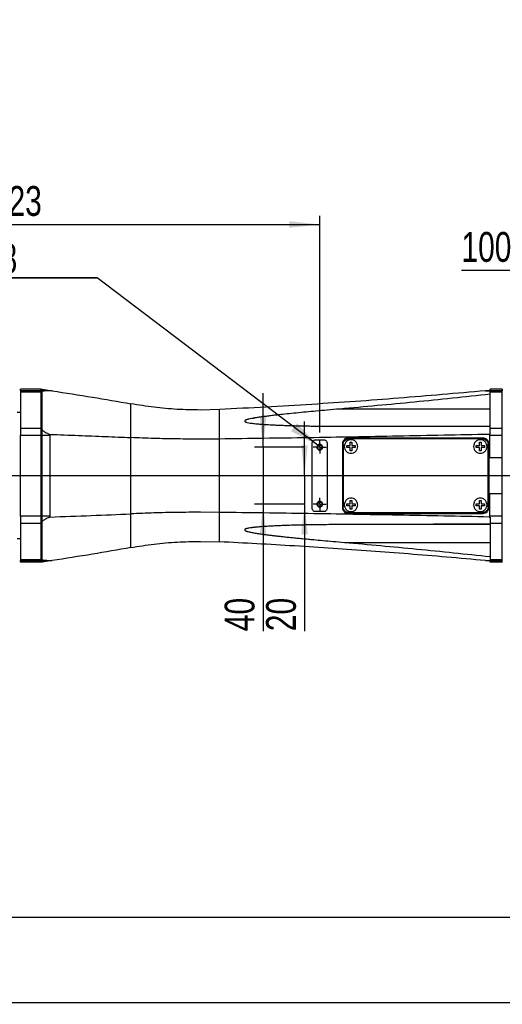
# Model space of a CAD drawing. Extents: x 0 to 841, y 0 to 594.
# Tile 11 of 142: x 249 to 305, y 0 to 115. Entities that reach past the tile are written whole.
import ezdxf

# ---------------------------------------------------------------- set-up
doc = ezdxf.new("R2010")
doc.units = 0
doc.layers.get('0').update_dxf_attribs({"linetype": 'CONTINUOUS'})
doc.styles.add('SLDTEXTSTYLE0', font='TXT', dxfattribs={"width": 0.75})
doc.styles.add('SLDTEXTSTYLE2', font='TXT', dxfattribs={"width": 0.7})
doc.styles.add('SLDTEXTSTYLE3', font='TXT', dxfattribs={"width": 0.6875})
doc.dimstyles.new('SLDDIMSTYLE0', dxfattribs={"dimtxt": 3.5, "dimasz": 3.556, "dimexe": 0, "dimexo": 0.0625, "dimgap": 0.875, "dimtad": 1, "dimlfac": 6, "dimrnd": 1e-09, "dimzin": 12, "dimtxsty": 'SLDTEXTSTYLE0', "dimsah": 1, "dimcen": 0.09, "dimazin": 3, "dimtfac": 1, "dimtmove": 0, "dimatfit": 3, "dimtolj": 1, "dimtzin": 12})
doc.dimstyles.new('SLDDIMSTYLE10', dxfattribs={"dimtxt": 3.5, "dimasz": 3.556, "dimexe": 0, "dimexo": 0.0625, "dimgap": 0.875, "dimtad": 1, "dimlfac": 6, "dimrnd": 1e-09, "dimzin": 12, "dimtxsty": 'SLDTEXTSTYLE0', "dimsah": 1, "dimcen": 0.09, "dimazin": 3, "dimtol": 1, "dimtp": 0.05, "dimtm": 0.05, "dimtfac": 1, "dimtofl": 0, "dimtmove": 0, "dimatfit": 3, "dimtolj": 1})
doc.dimstyles.new('SLDDIMSTYLE16', dxfattribs={"dimtxt": 3.5, "dimasz": 3.556, "dimexe": 0, "dimexo": 0.0625, "dimgap": 0.875, "dimtad": 1, "dimlfac": 2.5, "dimrnd": 1e-09, "dimzin": 12, "dimtxsty": 'SLDTEXTSTYLE0', "dimblk1": 'NONE', "dimblk2": 'NONE', "dimsah": 1, "dimcen": 0, "dimazin": 3, "dimtol": 1, "dimtp": 0.018, "dimtfac": 1, "dimtdec": 3, "dimtmove": 0, "dimatfit": 3, "dimtolj": 1})
doc.dimstyles.new('SLDDIMSTYLE17', dxfattribs={"dimtxt": 3.5, "dimasz": 3.556, "dimexe": 0, "dimexo": 0.0625, "dimgap": 0.875, "dimtad": 1, "dimlfac": 2.5, "dimrnd": 1e-09, "dimzin": 12, "dimtxsty": 'SLDTEXTSTYLE0', "dimblk1": 'NONE', "dimblk2": 'NONE', "dimsah": 1, "dimcen": 0, "dimazin": 3, "dimtol": 1, "dimtp": 0.012, "dimtfac": 1, "dimtdec": 3, "dimtmove": 0, "dimatfit": 3, "dimtolj": 1})
doc.dimstyles.new('SLDDIMSTYLE18', dxfattribs={"dimtxt": 3.5, "dimasz": 3.556, "dimexe": 0, "dimexo": 0.0625, "dimgap": 0.875, "dimtad": 1, "dimlfac": 2.5, "dimrnd": 1e-09, "dimzin": 12, "dimtxsty": 'SLDTEXTSTYLE0', "dimblk1": 'NONE', "dimblk2": 'NONE', "dimsah": 1, "dimcen": 0, "dimazin": 3, "dimtol": 1, "dimtp": 0.01, "dimtfac": 1, "dimtmove": 0, "dimatfit": 3, "dimtolj": 1})
doc.dimstyles.new('SLDDIMSTYLE2', dxfattribs={"dimtxt": 3.5, "dimasz": 3.556, "dimexe": 0, "dimexo": 0.0625, "dimgap": 0.875, "dimtad": 1, "dimlfac": 6, "dimrnd": 1e-09, "dimzin": 12, "dimtxsty": 'SLDTEXTSTYLE0', "dimsah": 1, "dimcen": 0.09, "dimazin": 3, "dimtfac": 1, "dimtofl": 0, "dimtmove": 0, "dimatfit": 3, "dimtolj": 1, "dimtzin": 12})
doc.dimstyles.new('SLDDIMSTYLE8', dxfattribs={"dimtxt": 0, "dimasz": 3.556, "dimexe": 0, "dimexo": 0.0625, "dimgap": 0, "dimtad": 0, "dimtih": 1, "dimtoh": 1, "dimdec": 0, "dimrnd": 1e-09, "dimzin": 0, "dimtxsty": 'STANDARD', "dimsah": 1, "dimcen": 0.09, "dimazin": 3, "dimtfac": 3.556, "dimtdec": 0, "dimtofl": 0, "dimtmove": 0, "dimatfit": 3, "dimtolj": 1, "dimtzin": 0})

# ---------------------------------------------------------------- blocks, each defined once
blk = doc.blocks.new('_D_48')
at = {"color": 7, "linetype": 'CONTINUOUS'}
for p, q in [((213.3, 73.2), (213.3, 92.42)), ((283.8, 67.05), (283.8, 92.42)), ((213.3, 91.42), (283.8, 91.42))]:
    blk.add_line(p, q, dxfattribs=at)
for points in [[(213.3, 91.42), (216.86, 91.04), (216.86, 91.8)], [(283.8, 91.42), (280.25, 91.8), (280.25, 91.04)]]:
    blk.add_solid(points, dxfattribs=at)
at = {"color": 7, "linetype": 'CONTINUOUS', "insert": (245.35, 95.93, 0.02), "char_height": 3.5, "attachment_point": 1, "style": 'SLDTEXTSTYLE0'}
blk.add_mtext('423', dxfattribs=at)
blk = doc.blocks.new('_D_53')
at = {"color": 7, "linetype": 'CONTINUOUS'}
for p, q in [((277.16, 65.3), (277.16, 71.65)), ((282.05, 65.3), (276.16, 65.3)), ((277.16, 65.3), (277.16, 58.64)), ((282.05, 58.64), (276.16, 58.64)), ((277.16, 58.64), (277.16, 43.74))]:
    blk.add_line(p, q, dxfattribs=at)
for points in [[(277.16, 65.3), (277.54, 68.86), (276.78, 68.86)], [(277.16, 58.64), (276.78, 55.08), (277.54, 55.08)]]:
    blk.add_solid(points, dxfattribs=at)
at = {"color": 7, "linetype": 'CONTINUOUS', "insert": (272.65, 43.74, 101.89), "char_height": 3.5, "attachment_point": 1, "rotation": 90, "style": 'SLDTEXTSTYLE0'}
blk.add_mtext('40', dxfattribs=at)
blk = doc.blocks.new('_D_54')
at = {"color": 7, "linetype": 'CONTINUOUS'}
for p, q in [((282.02, 61.97), (282.02, 68.32)), ((282.02, 61.97), (282.02, 58.64)), ((282.05, 58.64), (281.02, 58.64)), ((282.02, 58.64), (282.02, 43.74))]:
    blk.add_line(p, q, dxfattribs=at)
for points in [[(282.02, 61.97), (282.4, 65.53), (281.64, 65.53)], [(282.02, 58.64), (281.64, 55.08), (282.4, 55.08)]]:
    blk.add_solid(points, dxfattribs=at)
at = {"color": 7, "linetype": 'CONTINUOUS', "insert": (277.51, 43.74, 101.89), "char_height": 3.5, "attachment_point": 1, "rotation": 90, "style": 'SLDTEXTSTYLE0'}
blk.add_mtext('20', dxfattribs=at)
blk = doc.blocks.new('_D_57')
at = {"color": 7, "linetype": 'CONTINUOUS'}
for p, q in [((321.64, 70.97), (321.64, 87.03)), ((338.3, 85.14), (338.3, 87.03)), ((321.64, 86.03), (300.43, 86.03)), ((321.64, 86.03), (338.3, 86.03))]:
    blk.add_line(p, q, dxfattribs=at)
for points in [[(321.64, 86.03), (325.19, 85.65), (325.19, 86.41)], [(338.3, 86.03), (334.75, 86.41), (334.75, 85.65)]]:
    blk.add_solid(points, dxfattribs=at)
at = {"color": 7, "linetype": 'CONTINUOUS', "char_height": 3.5, "attachment_point": 1, "style": 'SLDTEXTSTYLE0'}
for s, insert in [('100', (300.43, 90.54, 101.89)), ('±0.05', (309.5, 90.54, 101.89))]:
    blk.add_mtext(s, dxfattribs=dict(at, insert=insert))
blk = doc.blocks.new('SW_NOTE_10')
at = {"color": 0, "linetype": 'CONTINUOUS'}
for p, q in [((-30.76, 0), (0, 0)), ((0, 0), (-30.76, 0)), ((-30.76, 0), (0, 0)), ((0, 0), (-30.76, 0)), ((-30.76, 0), (0, 0)), ((0, 0), (-30.76, 0))]:
    blk.add_line(p, q, dxfattribs=at)
at = {"color": 0, "linetype": 'CONTINUOUS', "insert": (-30.66, 4.04), "char_height": 3.5, "attachment_point": 1, "style": 'SLDTEXTSTYLE0'}
blk.add_mtext('2xM4 depth 8', dxfattribs=at)
blk = doc.blocks.new('SW_CENTERMARKSYMBOL_28')
at = {"color": 0, "linetype": 'CONTINUOUS'}
blk.add_line((-0.83, 0), (-141.9, 0), dxfattribs=at)
blk = doc.blocks.new('SW_CENTERMARKSYMBOL_33')
at = {"color": 0, "linetype": 'CONTINUOUS'}
for p, q in [((-0.42, 0), (-0.75, 0)), ((0, 0), (-0.42, 0)), ((0, 0.42), (0, 0.75)), ((0, 0), (0, 0.42)), ((0, 0), (0, -0.42)), ((0, 0), (0.42, 0)), ((0.42, 0), (0.75, 0)), ((0, -0.42), (0, -0.75))]:
    blk.add_line(p, q, dxfattribs=at)
blk = doc.blocks.new('SW_CENTERMARKSYMBOL_34')
at = {"color": 0, "linetype": 'CONTINUOUS'}
for p, q in [((-0.42, 0), (-0.75, 0)), ((0, 0), (-0.42, 0)), ((0, 0.42), (0, 0.75)), ((0, 0), (0, 0.42)), ((0, 0), (0, -0.42)), ((0, 0), (0.42, 0)), ((0.42, 0), (0.75, 0)), ((0, -0.42), (0, -0.75))]:
    blk.add_line(p, q, dxfattribs=at)
blk = doc.blocks.new('_D_70')
at = {"color": 7, "linetype": 'CONTINUOUS'}
for centre, start, end in [((568.28, 493.68), 153.4349, 206.5651), ((564.64, 493.68), 333.4349, 26.5651)]:
    blk.add_arc(centre, 10.12, start, end, dxfattribs=at)
at = {"color": 7, "linetype": 'CONTINUOUS', "char_height": 3.5, "attachment_point": 1}
for s, insert, style in [('+', (559.22, 498.19, -108.66), 'SLDTEXTSTYLE0'), ('0.018', (562.05, 498.19, -108.66), 'SLDTEXTSTYLE0'), ('%%c', (539.34, 493.67, -108.66), 'SLDTEXTSTYLE0'), ('12 H7', (544.62, 493.72, -108.66), 'SLDTEXTSTYLE2'), ('0', (562.05, 493.67, -108.66), 'SLDTEXTSTYLE0'), ('depth 3', (576.07, 493.72, -108.66), 'SLDTEXTSTYLE0')]:
    blk.add_mtext(s, dxfattribs=dict(at, insert=insert, style=style))
blk = doc.blocks.new('_NONE')
blk = doc.blocks.new('_D_71')
at = {"color": 7, "linetype": 'CONTINUOUS'}
for centre, start, end in [((561.06, 536.75), 153.4349, 206.5651), ((557.43, 536.75), 333.4349, 26.5651)]:
    blk.add_arc(centre, 10.12, start, end, dxfattribs=at)
at = {"color": 7, "linetype": 'CONTINUOUS', "char_height": 3.5, "attachment_point": 1}
for s, insert, style in [('+', (552.01, 541.26, -108.66), 'SLDTEXTSTYLE0'), ('0.012', (554.84, 541.26, -108.66), 'SLDTEXTSTYLE0'), ('%%c', (534.72, 536.73, -108.66), 'SLDTEXTSTYLE0'), ('4 H7', (539.99, 536.79, -108.66), 'SLDTEXTSTYLE3'), ('0', (554.84, 536.73, -108.66), 'SLDTEXTSTYLE0'), ('depth 4', (568.86, 536.79, -108.66), 'SLDTEXTSTYLE0')]:
    blk.add_mtext(s, dxfattribs=dict(at, insert=insert, style=style))
blk = doc.blocks.new('_D_72')
at = {"color": 7, "linetype": 'CONTINUOUS'}
for centre, start, end in [((561.43, 563.82), 153.4349, 206.5651), ((555.2, 563.82), 333.4349, 26.5651)]:
    blk.add_arc(centre, 10.12, start, end, dxfattribs=at)
at = {"color": 7, "linetype": 'CONTINUOUS', "char_height": 3.5, "attachment_point": 1}
for s, insert, style in [('0.01', (555.2, 568.33, -108.66), 'SLDTEXTSTYLE0'), ('+', (552.38, 568.33, -108.66), 'SLDTEXTSTYLE0'), ('2x', (530.25, 563.86, -108.66), 'SLDTEXTSTYLE0'), ('%%c', (535.08, 563.8, -108.66), 'SLDTEXTSTYLE0'), ('3 H7', (540.36, 563.86, -108.66), 'SLDTEXTSTYLE3'), ('0', (555.2, 563.8, -108.66), 'SLDTEXTSTYLE0'), ('depth 5', (566.64, 563.86, -108.66), 'SLDTEXTSTYLE0')]:
    blk.add_mtext(s, dxfattribs=dict(at, insert=insert, style=style))

msp = doc.modelspace()

# ---------------------------------------------------------------- linework, layer by layer
at = {"color": 7, "linetype": 'CONTINUOUS'}
for p, q in [((251.1377, 72.0966), (248.7211, 72.0966)), ((248.7211, 71.9119), (248.7211, 72.0966)), ((251.1377, 71.9119), (248.7211, 71.9119)), ((248.7211, 71.7965), (251.1377, 71.7965)), ((251.1377, 71.9119), (251.1377, 72.0966)), ((251.2211, 72.0966), (251.2581, 72.0966)), ((251.2211, 71.9119), (251.2211, 72.0966)), ((251.8043, 71.9119), (251.2211, 71.9119)), ((251.2211, 71.9119), (251.2211, 71.8423)), ((251.2581, 72.0966), (252.4334, 71.9203)), ((252.4334, 71.9203), (251.8043, 71.9119)), ((303.8044, 71.9721), (303.2437, 71.9203)), ((303.2437, 71.9203), (303.8044, 71.9156)), ((303.8044, 71.9721), (303.8044, 72.0966)), ((305.2211, 72.0966), (303.8044, 72.0966)), ((305.2211, 71.9119), (303.8044, 71.9119)), ((303.8044, 71.7965), (305.2211, 71.7965)), ((305.2211, 72.0966), (305.2211, 71.9119)), ((248.7211, 69.3865), (248.3044, 69.3865)), ((251.2216, 69.9698), (251.1372, 69.9698)), ((261.6489, 66.4396), (261.6489, 70.3953)), ((272.0673, 69.7245), (269.8108, 69.6694)), ((303.8044, 69.7847), (286.1605, 69.7847)), ((248.7211, 67.5364), (251.1377, 67.5364)), ((303.8044, 67.5364), (305.2211, 67.5364)), ((248.7211, 66.7117), (251.1377, 66.7117)), ((248.7211, 57.2279), (248.7211, 66.7117)), ((251.1377, 57.2279), (251.1377, 66.7117)), ((251.2211, 66.7117), (252.1417, 66.7117)), ((251.2211, 66.7117), (251.2211, 57.2279)), ((252.1623, 66.8136), (252.1417, 66.7117)), ((252.1417, 66.7117), (252.1417, 57.2279)), ((261.6489, 57.5), (261.6489, 66.4396)), ((272.0673, 66.2694), (269.8108, 66.2559)), ((272.0673, 57.6702), (272.0673, 66.2694)), ((282.914, 58.1365), (282.914, 65.8031)), ((283.289, 66.1781), (284.289, 66.1781)), ((284.664, 65.8031), (284.664, 58.1365)), ((302.8877, 66.3031), (287.2211, 66.3031)), ((287.3627, 65.8865), (287.4711, 65.8865)), ((287.4711, 65.8865), (287.5794, 65.8865)), ((302.5294, 65.8865), (302.6377, 65.8865)), ((302.6377, 65.8865), (302.7461, 65.8865)), ((303.8044, 66.8425), (303.6878, 66.8136)), ((303.7214, 66.7117), (303.7214, 64.0531)), ((303.7214, 66.7117), (305.2211, 66.7117)), ((305.2211, 64.0531), (305.2211, 66.7117)), ((286.4711, 65.7198), (286.4711, 58.2198)), ((286.5544, 65.6365), (286.5544, 58.3031)), ((286.9711, 65.2781), (286.9711, 65.4948)), ((287.4711, 64.8865), (287.3627, 64.8865)), ((287.5794, 64.8865), (287.4711, 64.8865)), ((287.9711, 65.4948), (287.9711, 65.2781)), ((302.1377, 65.2781), (302.1377, 65.4948)), ((302.6377, 64.8865), (302.5294, 64.8865)), ((302.7461, 64.8865), (302.6377, 64.8865)), ((303.1377, 65.4948), (303.1377, 65.2781)), ((303.5544, 58.3031), (303.5544, 65.6365)), ((303.6377, 64.0531), (303.6377, 65.7198)), ((303.7214, 64.0531), (303.6377, 64.0531)), ((303.6377, 64.0531), (303.6377, 59.8865)), ((305.2211, 64.0531), (303.7214, 64.0531)), ((305.2211, 59.8865), (305.2211, 64.0531)), ((287.3627, 59.0531), (287.4711, 59.0531)), ((287.4711, 59.0531), (287.5794, 59.0531)), ((302.5294, 59.0531), (302.6377, 59.0531)), ((302.6377, 59.0531), (302.7461, 59.0531)), ((303.6377, 58.2198), (303.6377, 59.8865)), ((303.6377, 59.8865), (303.7214, 59.8865)), ((303.7214, 59.8865), (303.7214, 57.2279)), ((303.7214, 59.8865), (305.2211, 59.8865)), ((305.2211, 57.2279), (305.2211, 59.8865)), ((284.289, 57.7615), (283.289, 57.7615)), ((286.9711, 58.4448), (286.9711, 58.6615)), ((287.4711, 58.0531), (287.3627, 58.0531)), ((287.5794, 58.0531), (287.4711, 58.0531)), ((287.9711, 58.6615), (287.9711, 58.4448)), ((302.1377, 58.4448), (302.1377, 58.6615)), ((302.6377, 58.0531), (302.5294, 58.0531)), ((302.7461, 58.0531), (302.6377, 58.0531)), ((303.1377, 58.6615), (303.1377, 58.4448)), ((251.1377, 57.2279), (248.7211, 57.2279)), ((252.1417, 57.2279), (251.2211, 57.2279)), ((252.1417, 57.2279), (252.1623, 57.126)), ((261.6489, 53.5444), (261.6489, 57.5)), ((272.0673, 57.6702), (269.8108, 57.6837)), ((272.0673, 54.2151), (272.0673, 57.6702)), ((287.2211, 57.6365), (302.8877, 57.6365)), ((303.6878, 57.126), (303.8044, 57.0971)), ((305.2211, 57.2279), (303.7214, 57.2279)), ((248.7211, 56.4032), (251.1377, 56.4032)), ((303.8044, 56.2363), (286.1605, 56.2363)), ((303.8044, 56.4032), (305.2211, 56.4032)), ((248.7211, 54.5531), (248.3044, 54.5531)), ((269.8108, 54.2702), (272.0673, 54.2151)), ((251.1372, 53.9698), (251.2216, 53.9698)), ((286.7129, 54.1539), (303.8044, 54.1539)), ((248.7211, 52.1431), (251.1377, 52.1431)), ((248.7211, 52.0277), (251.1377, 52.0277)), ((248.7211, 51.843), (248.7211, 52.0277)), ((251.1377, 51.843), (251.1377, 52.0277)), ((251.2211, 52.0973), (251.2211, 52.0277)), ((251.2211, 52.0277), (251.8043, 52.0277)), ((251.2211, 52.0277), (251.2211, 51.843)), ((252.4334, 52.0194), (251.2581, 51.843)), ((251.8043, 52.0277), (252.4334, 52.0194)), ((303.2437, 52.0194), (303.8044, 52.024)), ((303.8044, 51.9675), (303.2437, 52.0194)), ((303.8044, 52.1431), (305.2211, 52.1431)), ((303.8044, 52.0277), (305.2211, 52.0277)), ((303.8044, 51.843), (303.8044, 51.9675)), ((305.2211, 51.843), (305.2211, 52.0277)), ((251.1377, 51.843), (248.7211, 51.843)), ((251.2211, 51.843), (251.2581, 51.843)), ((305.2211, 51.843), (303.8044, 51.843)), ((25.0788, 10.2148), (831.0788, 10.2148)), ((0.0788, 0.2148), (841.0788, 0.2148))]:
    msp.add_line(p, q, dxfattribs=at)
for centre in [(283.8044, 65.3031), (283.8044, 58.6365)]:
    msp.add_circle(centre, 0.2702, dxfattribs=at)
for points, knots in [([(248.7211, 71.9119), (248.7211, 71.9049), (248.7211, 71.8909), (248.7211, 71.828), (248.7211, 71.7965)], [0, 0, 0, 0, 0.50001351, 1, 1, 1, 1]), ([(248.7211, 71.7965), (248.7211, 71.5304), (248.7211, 70.9983), (248.7211, 69.9823), (248.7211, 68.8384), (248.7211, 67.9704), (248.7211, 67.5364)], [0, 0, 0, 0, 0.24999909, 0.50000068, 0.75000038, 1, 1, 1, 1]), ([(251.1377, 71.7965), (251.1377, 71.828), (251.1377, 71.8909), (251.1377, 71.9049), (251.1377, 71.9119)], [0, 0, 0, 0, 0.49998649, 1, 1, 1, 1]), ([(251.1377, 67.5364), (251.1377, 67.9704), (251.1377, 68.8384), (251.1377, 69.9823), (251.1377, 70.9983), (251.1377, 71.5304), (251.1377, 71.7965)], [0, 0, 0, 0, 0.24999962, 0.49999932, 0.75000091, 1, 1, 1, 1]), ([(251.8043, 71.9119), (251.6561, 71.9078), (251.4706, 71.9027), (251.282, 71.8688), (251.2387, 71.85), (251.2211, 71.8423)], [0, 0, 0, 0, 0.70176729, 0.87827959, 1, 1, 1, 1]), ([(251.2211, 71.8423), (251.2211, 71.5689), (251.2211, 71.0222), (251.2211, 69.9653), (251.2211, 68.77), (251.2211, 67.8603), (251.2211, 67.4055)], [0, 0, 0, 0, 0.25000079, 0.50000031, 0.75000116, 1, 1, 1, 1]), ([(252.4334, 71.9203), (254.0017, 71.6768), (257.079, 71.199), (260.1453, 70.6597), (261.6489, 70.3953)], [0, 0, 0, 0, 0.509622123, 1, 1, 1, 1]), ([(303.2437, 71.9203), (299.8541, 71.6226), (293.0743, 71.0271), (282.6811, 70.2903), (275.6747, 69.9168), (272.0673, 69.7245)], [0, 0, 0, 0, 0.3266068, 0.65328007, 1, 1, 1, 1]), ([(303.8044, 71.7965), (303.8044, 71.828), (303.8044, 71.8909), (303.8044, 71.9049), (303.8044, 71.9119)], [0, 0, 0, 0, 0.49998649, 1, 1, 1, 1]), ([(303.8044, 67.5364), (303.8044, 67.9704), (303.8044, 68.8384), (303.8044, 69.9823), (303.8044, 70.9983), (303.8044, 71.5304), (303.8044, 71.7965)], [0, 0, 0, 0, 0.24999962, 0.49999932, 0.75000091, 1, 1, 1, 1]), ([(305.2211, 71.7965), (305.2211, 71.828), (305.2211, 71.8909), (305.2211, 71.9049), (305.2211, 71.9119)], [0, 0, 0, 0, 0.49998649, 1, 1, 1, 1]), ([(305.2211, 67.5364), (305.2211, 67.9704), (305.2211, 68.8384), (305.2211, 69.9823), (305.2211, 70.9983), (305.2211, 71.5304), (305.2211, 71.7965)], [0, 0, 0, 0, 0.24999962, 0.49999932, 0.75000091, 1, 1, 1, 1]), ([(303.8044, 71.5236), (300.8452, 71.2061), (294.9689, 70.5756), (289.0826, 70.0471), (286.1605, 69.7847)], [0, 0, 0, 0, 0.50358168, 1, 1, 1, 1]), ([(269.8108, 69.6694), (268.9025, 69.6855), (267.0825, 69.7177), (264.355, 69.9596), (262.5522, 70.2499), (261.6489, 70.3953)], [0, 0, 0, 0, 0.33203835, 0.6653481, 1, 1, 1, 1]), ([(272.0673, 66.2694), (272.0673, 66.6223), (272.0673, 67.328), (272.0673, 68.2573), (272.0673, 69.081), (272.0673, 69.51), (272.0673, 69.7245)], [0, 0, 0, 0, 0.24999877, 0.49999872, 0.75000066, 1, 1, 1, 1]), ([(286.1605, 69.7847), (285.6677, 69.7417), (284.7364, 69.6604), (283.4212, 69.542), (282.2031, 69.4292), (281.065, 69.3193), (279.99, 69.2105), (279.2031, 69.1264), (278.6715, 69.0669), (278.3627, 69.0314), (278.0685, 68.9967), (277.7891, 68.9626), (277.5228, 68.9291), (277.1653, 68.8825), (276.7372, 68.8232), (276.3663, 68.7661), (276.1518, 68.7301), (276.0683, 68.7156), (275.9871, 68.701), (275.9081, 68.6864), (275.7389, 68.6538), (275.5821, 68.6221), (275.4342, 68.5852), (275.3779, 68.5697), (275.3067, 68.5497), (275.2486, 68.5331), (275.2088, 68.5216), (275.1877, 68.5152), (275.1553, 68.5048), (275.116, 68.4904), (275.0787, 68.4734), (275.046, 68.4508), (275.025, 68.4141), (275.0195, 68.3678), (275.0268, 68.3288), (275.043, 68.302), (275.0662, 68.2791), (275.1074, 68.2607), (275.1643, 68.2436), (275.2263, 68.2271), (275.3881, 68.1889), (275.6108, 68.1506), (275.9024, 68.111), (276.1787, 68.0795), (276.4589, 68.0522), (276.7373, 68.0283), (277.0082, 68.0073), (277.2992, 67.9869), (277.6324, 67.9658), (278.0125, 67.9442), (278.4445, 67.9224), (278.9107, 67.9014), (279.4117, 67.8813), (279.9482, 67.8624), (280.5209, 67.8447), (281.13, 67.8284), (281.7755, 67.8136), (282.435, 67.8009), (283.2359, 67.7882), (284.2114, 67.7767), (285.417, 67.7677), (286.2659, 67.7666), (286.7129, 67.766)], [0, 0, 0, 0, 0.063790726, 0.120550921, 0.170281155, 0.221554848, 0.268015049, 0.309663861, 0.323673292, 0.337051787, 0.349799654, 0.361917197, 0.373404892, 0.384471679, 0.408499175, 0.429286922, 0.433042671, 0.436705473, 0.44027551, 0.443753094, 0.447138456, 0.462688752, 0.464558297, 0.467118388, 0.470369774, 0.474313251, 0.475097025, 0.47584615, 0.477240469, 0.479619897, 0.481471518, 0.482838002, 0.485299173, 0.488201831, 0.491181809, 0.492518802, 0.493710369, 0.496481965, 0.498805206, 0.501839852, 0.505145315, 0.521115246, 0.531689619, 0.543822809, 0.557521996, 0.568462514, 0.580257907, 0.592909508, 0.60641834, 0.623665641, 0.642382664, 0.662570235, 0.684229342, 0.707424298, 0.732181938, 0.758502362, 0.786386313, 0.815833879, 0.84394124, 0.890125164, 0.942144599, 1, 1, 1, 1]), ([(248.7211, 67.5364), (248.7211, 67.4061), (248.7211, 67.1454), (248.7211, 66.8563), (248.7211, 66.7117)], [0, 0, 0, 0, 0.50000472, 1, 1, 1, 1]), ([(251.1377, 66.7117), (251.1377, 66.8563), (251.1377, 67.1454), (251.1377, 67.4061), (251.1377, 67.5364)], [0, 0, 0, 0, 0.49999528, 1, 1, 1, 1]), ([(251.2211, 67.4055), (251.2435, 67.3723), (251.3007, 67.2879), (251.4386, 67.1784), (251.6283, 67.0574), (251.8715, 66.9337), (252.0601, 66.8558), (252.1623, 66.8136)], [0, 0, 0, 0, 0.11138848, 0.28334989, 0.4638305, 0.70925196, 1, 1, 1, 1]), ([(251.2211, 67.4055), (251.2211, 67.2939), (251.2211, 67.0708), (251.2211, 66.8314), (251.2211, 66.7117)], [0, 0, 0, 0, 0.50000128, 1, 1, 1, 1]), ([(286.7129, 67.766), (289.5454, 67.766), (295.2473, 67.766), (300.9397, 67.766), (303.8044, 67.766)], [0, 0, 0, 0, 0.49676559, 1, 1, 1, 1]), ([(303.8044, 66.8425), (303.8044, 66.964), (303.8044, 67.2071), (303.8044, 67.4266), (303.8044, 67.5364)], [0, 0, 0, 0, 0.49999958, 1, 1, 1, 1]), ([(305.2211, 66.7117), (305.2211, 66.8563), (305.2211, 67.1454), (305.2211, 67.4061), (305.2211, 67.5364)], [0, 0, 0, 0, 0.49999528, 1, 1, 1, 1]), ([(252.1623, 66.8136), (253.2786, 66.7739), (255.4509, 66.6966), (258.613, 66.5718), (260.6569, 66.4828), (261.6489, 66.4396)], [0, 0, 0, 0, 0.35232359, 0.6856569, 1, 1, 1, 1]), ([(269.8108, 66.2559), (268.9025, 66.2602), (267.0825, 66.2688), (264.355, 66.3302), (262.5522, 66.4031), (261.6489, 66.4396)], [0, 0, 0, 0, 0.33203846, 0.66534817, 1, 1, 1, 1]), ([(303.6878, 66.8136), (300.1251, 66.7401), (293.0538, 66.5943), (282.5119, 66.4124), (275.5307, 66.3169), (272.0673, 66.2694)], [0, 0, 0, 0, 0.33847355, 0.67180598, 1, 1, 1, 1]), ([(282.914, 65.8031), (282.9197, 65.8523), (282.9309, 65.9506), (283.0177, 66.0745), (283.1416, 66.1612), (283.2399, 66.1725), (283.289, 66.1781)], [0, 0, 0, 0, 0.24999934, 0.49999943, 0.74999774, 1, 1, 1, 1]), ([(284.289, 66.1781), (284.3382, 66.1725), (284.4364, 66.1612), (284.5604, 66.0745), (284.6471, 65.9506), (284.6584, 65.8523), (284.664, 65.8031)], [0, 0, 0, 0, 0.25000226, 0.50000057, 0.75000066, 1, 1, 1, 1]), ([(287.1377, 66.3865), (287.0504, 66.3765), (286.8757, 66.3565), (286.6885, 66.2258), (286.5775, 66.0889), (286.4941, 65.934), (286.4802, 65.8047), (286.4711, 65.7198)], [0, 0, 0, 0, 0.250407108, 0.500606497, 0.630662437, 0.757420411, 1, 1, 1, 1]), ([(286.5544, 65.6365), (286.5644, 65.7238), (286.5845, 65.8985), (286.7386, 66.1189), (286.959, 66.2731), (287.1337, 66.2931), (287.2211, 66.3031)], [0, 0, 0, 0, 0.24999985, 0.49999762, 0.74999986, 1, 1, 1, 1]), ([(287.4711, 66.1762), (287.3717, 66.1657), (287.2189, 66.1495), (287.035, 66.051), (286.9086, 65.949), (286.806, 65.8225), (286.7106, 65.6387), (286.6622, 65.3865), (286.7106, 65.1343), (286.806, 64.9504), (286.9086, 64.8239), (287.035, 64.722), (287.2189, 64.6235), (287.3717, 64.6073), (287.4711, 64.5967)], [0, 0, 0, 0, 0.119727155, 0.18418074, 0.249999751, 0.315819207, 0.38027123, 0.50000003, 0.619728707, 0.68418073, 0.750000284, 0.815819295, 0.880272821, 1, 1, 1, 1]), ([(302.9711, 66.3865), (300.3339, 66.3865), (295.0596, 66.3865), (289.7784, 66.3865), (287.1377, 66.3865)], [0, 0, 0, 0, 0.49999996, 1, 1, 1, 1]), ([(287.3627, 65.4948), (287.3627, 65.5639), (287.3627, 65.7021), (287.3627, 65.825), (287.3627, 65.8865)], [0, 0, 0, 0, 0.50000778, 1, 1, 1, 1]), ([(287.4711, 64.5967), (287.5704, 64.6073), (287.7232, 64.6235), (287.9071, 64.722), (288.0335, 64.8239), (288.1361, 64.9504), (288.2315, 65.1343), (288.2799, 65.3865), (288.2315, 65.6387), (288.1361, 65.8225), (288.0335, 65.949), (287.9071, 66.051), (287.7232, 66.1495), (287.5704, 66.1657), (287.4711, 66.1762)], [0, 0, 0, 0, 0.11972882, 0.18418039, 0.25000078, 0.31582015, 0.380272, 0.49999997, 0.61972806, 0.68417991, 0.74999919, 0.81581958, 0.8802712, 1, 1, 1, 1]), ([(287.5794, 65.8865), (287.5794, 65.825), (287.5794, 65.7021), (287.5794, 65.5639), (287.5794, 65.4948)], [0, 0, 0, 0, 0.49999222, 1, 1, 1, 1]), ([(302.6377, 66.1762), (302.5384, 66.1657), (302.3856, 66.1495), (302.2016, 66.051), (302.0753, 65.949), (301.9727, 65.8225), (301.8773, 65.6387), (301.8289, 65.3865), (301.8773, 65.1343), (301.9727, 64.9504), (302.0753, 64.8239), (302.2016, 64.722), (302.3856, 64.6235), (302.5384, 64.6073), (302.6377, 64.5967)], [0, 0, 0, 0, 0.11972798, 0.18418058, 0.25000028, 0.31581965, 0.38027158, 0.50000003, 0.61972835, 0.68418029, 0.74999975, 0.81581945, 0.880272, 1, 1, 1, 1]), ([(302.5294, 65.4948), (302.5294, 65.5639), (302.5294, 65.7021), (302.5294, 65.825), (302.5294, 65.8865)], [0, 0, 0, 0, 0.50000778, 1, 1, 1, 1]), ([(302.6377, 64.5967), (302.7371, 64.6073), (302.8899, 64.6235), (303.0738, 64.722), (303.2002, 64.8239), (303.3027, 64.9504), (303.3981, 65.1343), (303.4466, 65.3865), (303.3981, 65.6387), (303.3027, 65.8225), (303.2002, 65.949), (303.0738, 66.051), (302.8899, 66.1495), (302.7371, 66.1657), (302.6377, 66.1762)], [0, 0, 0, 0, 0.11972897, 0.18418061, 0.2500003, 0.31581975, 0.38027167, 0.49999997, 0.61972839, 0.68418032, 0.74999967, 0.81581936, 0.88027106, 1, 1, 1, 1]), ([(302.7461, 65.8865), (302.7461, 65.825), (302.7461, 65.7021), (302.7461, 65.5639), (302.7461, 65.4948)], [0, 0, 0, 0, 0.49999222, 1, 1, 1, 1]), ([(302.8877, 66.3031), (302.9751, 66.2931), (303.1498, 66.2731), (303.3702, 66.1189), (303.5243, 65.8985), (303.5444, 65.7238), (303.5544, 65.6365)], [0, 0, 0, 0, 0.25000031, 0.50000073, 0.74999999, 1, 1, 1, 1]), ([(303.6377, 65.7198), (303.6286, 65.8046), (303.6148, 65.9339), (303.5313, 66.0889), (303.4201, 66.2259), (303.2328, 66.3566), (303.0584, 66.3765), (302.9711, 66.3865)], [0, 0, 0, 0, 0.24192572, 0.3688927, 0.49953408, 0.74949162, 1, 1, 1, 1]), ([(303.6878, 66.8136), (303.6976, 66.7971), (303.7163, 66.7656), (303.7198, 66.7291), (303.7214, 66.7117)], [0, 0, 0, 0, 0.52399602, 1, 1, 1, 1]), ([(283.8044, 65.6365), (283.7608, 65.6315), (283.6735, 65.6214), (283.5626, 65.5444), (283.4884, 65.4342), (283.4624, 65.3031), (283.4884, 65.1721), (283.5626, 65.0619), (283.6735, 64.9848), (283.7608, 64.9748), (283.8044, 64.9698)], [0, 0, 0, 0, 0.1250023, 0.2499993, 0.37500069, 0.5, 0.62499931, 0.7500007, 0.8749977, 1, 1, 1, 1]), ([(283.8044, 64.9698), (283.848, 64.9748), (283.9353, 64.9848), (284.0462, 65.0619), (284.1204, 65.1721), (284.1464, 65.3031), (284.1204, 65.4342), (284.0462, 65.5444), (283.9353, 65.6214), (283.848, 65.6315), (283.8044, 65.6365)], [0, 0, 0, 0, 0.12499822, 0.2499998, 0.37499915, 0.5, 0.62500085, 0.7500002, 0.87500178, 1, 1, 1, 1]), ([(286.9711, 65.4948), (287.0325, 65.4948), (287.1555, 65.4948), (287.2936, 65.4948), (287.3627, 65.4948)], [0, 0, 0, 0, 0.49999395, 1, 1, 1, 1]), ([(287.3627, 65.2781), (287.2936, 65.2781), (287.1555, 65.2781), (287.0325, 65.2781), (286.9711, 65.2781)], [0, 0, 0, 0, 0.50000605, 1, 1, 1, 1]), ([(287.3627, 64.8865), (287.3627, 64.9479), (287.3627, 65.0709), (287.3627, 65.209), (287.3627, 65.2781)], [0, 0, 0, 0, 0.49999259, 1, 1, 1, 1]), ([(287.5794, 65.4948), (287.6485, 65.4948), (287.7867, 65.4948), (287.9096, 65.4948), (287.9711, 65.4948)], [0, 0, 0, 0, 0.50000605, 1, 1, 1, 1]), ([(287.5794, 65.2781), (287.5794, 65.209), (287.5794, 65.0709), (287.5794, 64.9479), (287.5794, 64.8865)], [0, 0, 0, 0, 0.50000741, 1, 1, 1, 1]), ([(287.9711, 65.2781), (287.9096, 65.2781), (287.7867, 65.2781), (287.6485, 65.2781), (287.5794, 65.2781)], [0, 0, 0, 0, 0.49999395, 1, 1, 1, 1]), ([(302.1377, 65.4948), (302.1992, 65.4948), (302.3221, 65.4948), (302.4603, 65.4948), (302.5294, 65.4948)], [0, 0, 0, 0, 0.49999127, 1, 1, 1, 1]), ([(302.5294, 65.2781), (302.4603, 65.2781), (302.3221, 65.2781), (302.1992, 65.2781), (302.1377, 65.2781)], [0, 0, 0, 0, 0.50000873, 1, 1, 1, 1]), ([(302.5294, 64.8865), (302.5294, 64.9479), (302.5294, 65.0709), (302.5294, 65.209), (302.5294, 65.2781)], [0, 0, 0, 0, 0.49999259, 1, 1, 1, 1]), ([(302.7461, 65.4948), (302.8151, 65.4948), (302.9533, 65.4948), (303.0763, 65.4948), (303.1377, 65.4948)], [0, 0, 0, 0, 0.50000605, 1, 1, 1, 1]), ([(302.7461, 65.2781), (302.7461, 65.209), (302.7461, 65.0709), (302.7461, 64.9479), (302.7461, 64.8865)], [0, 0, 0, 0, 0.50000741, 1, 1, 1, 1]), ([(303.1377, 65.2781), (303.0763, 65.2781), (302.9533, 65.2781), (302.8151, 65.2781), (302.7461, 65.2781)], [0, 0, 0, 0, 0.49999395, 1, 1, 1, 1]), ([(283.8044, 58.9698), (283.7608, 58.9648), (283.6735, 58.9548), (283.5626, 58.8777), (283.4884, 58.7675), (283.4624, 58.6365), (283.4884, 58.5054), (283.5626, 58.3953), (283.6735, 58.3182), (283.7608, 58.3082), (283.8044, 58.3031)], [0, 0, 0, 0, 0.125002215, 0.249999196, 0.375000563, 0.500000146, 0.624999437, 0.750000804, 0.874997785, 1, 1, 1, 1]), ([(283.8044, 58.3031), (283.848, 58.3082), (283.9353, 58.3182), (284.0462, 58.3953), (284.1204, 58.5054), (284.1464, 58.6365), (284.1204, 58.7675), (284.0462, 58.8777), (283.9353, 58.9548), (283.848, 58.9648), (283.8044, 58.9698)], [0, 0, 0, 0, 0.12499814, 0.2499997, 0.37499902, 0.49999985, 0.62500098, 0.7500003, 0.87500186, 1, 1, 1, 1]), ([(287.4711, 59.3429), (287.3717, 59.3323), (287.2189, 59.3161), (287.035, 59.2176), (286.9086, 59.1157), (286.806, 58.9892), (286.7106, 58.8053), (286.6622, 58.5531), (286.7106, 58.301), (286.806, 58.1171), (286.9086, 57.9906), (287.035, 57.8886), (287.2189, 57.7902), (287.3717, 57.7739), (287.4711, 57.7634)], [0, 0, 0, 0, 0.11972715, 0.18418074, 0.24999975, 0.3158193, 0.38027132, 0.49999999, 0.61972867, 0.6841808, 0.75000025, 0.81581926, 0.88027285, 1, 1, 1, 1]), ([(287.3627, 58.6615), (287.3627, 58.7306), (287.3627, 58.8687), (287.3627, 58.9917), (287.3627, 59.0531)], [0, 0, 0, 0, 0.50000708, 1, 1, 1, 1]), ([(287.4711, 57.7634), (287.5704, 57.7739), (287.7232, 57.7902), (287.9071, 57.8886), (288.0335, 57.9906), (288.1361, 58.1171), (288.2315, 58.301), (288.2799, 58.5531), (288.2315, 58.8053), (288.1361, 58.9892), (288.0335, 59.1157), (287.9071, 59.2176), (287.7232, 59.3161), (287.5704, 59.3323), (287.4711, 59.3429)], [0, 0, 0, 0, 0.1197288, 0.18418042, 0.25000081, 0.31582008, 0.38027204, 0.50000001, 0.61972798, 0.68417982, 0.74999919, 0.81581958, 0.8802712, 1, 1, 1, 1]), ([(287.5794, 59.0531), (287.5794, 58.9917), (287.5794, 58.8687), (287.5794, 58.7306), (287.5794, 58.6615)], [0, 0, 0, 0, 0.49999292, 1, 1, 1, 1]), ([(302.6377, 59.3429), (302.5384, 59.3323), (302.3856, 59.3161), (302.2016, 59.2176), (302.0753, 59.1157), (301.9727, 58.9892), (301.8773, 58.8053), (301.8289, 58.5531), (301.8773, 58.301), (301.9727, 58.1171), (302.0753, 57.9906), (302.2016, 57.8886), (302.3856, 57.7902), (302.5384, 57.7739), (302.6377, 57.7634)], [0, 0, 0, 0, 0.119727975, 0.184180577, 0.250000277, 0.315819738, 0.380271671, 0.499999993, 0.619728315, 0.684180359, 0.749999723, 0.815819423, 0.880272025, 1, 1, 1, 1]), ([(302.5294, 58.6615), (302.5294, 58.7306), (302.5294, 58.8687), (302.5294, 58.9917), (302.5294, 59.0531)], [0, 0, 0, 0, 0.50000708, 1, 1, 1, 1]), ([(302.6377, 57.7634), (302.7371, 57.7739), (302.8899, 57.7902), (303.0738, 57.8886), (303.2002, 57.9906), (303.3027, 58.1171), (303.3981, 58.301), (303.4466, 58.5531), (303.3981, 58.8053), (303.3027, 58.9892), (303.2002, 59.1157), (303.0738, 59.2176), (302.8899, 59.3161), (302.7371, 59.3323), (302.6377, 59.3429)], [0, 0, 0, 0, 0.11972894, 0.18418064, 0.25000032, 0.31581968, 0.38027171, 0.50000001, 0.61972831, 0.68418023, 0.74999968, 0.81581936, 0.88027106, 1, 1, 1, 1]), ([(302.7461, 59.0531), (302.7461, 58.9917), (302.7461, 58.8687), (302.7461, 58.7306), (302.7461, 58.6615)], [0, 0, 0, 0, 0.49999292, 1, 1, 1, 1]), ([(283.289, 57.7615), (283.2399, 57.7671), (283.1416, 57.7784), (283.0177, 57.8651), (282.9309, 57.9891), (282.9197, 58.0873), (282.914, 58.1365)], [0, 0, 0, 0, 0.2500023, 0.50000026, 0.75000072, 1, 1, 1, 1]), ([(284.664, 58.1365), (284.6584, 58.0873), (284.6471, 57.9891), (284.5604, 57.8651), (284.4364, 57.7784), (284.3382, 57.7671), (284.289, 57.7615)], [0, 0, 0, 0, 0.24999928, 0.49999974, 0.7499977, 1, 1, 1, 1]), ([(286.4711, 58.2198), (286.4802, 58.1348), (286.4941, 58.0053), (286.5778, 57.8502), (286.689, 57.7134), (286.8761, 57.583), (287.0505, 57.5631), (287.1377, 57.5531)], [0, 0, 0, 0, 0.24285027, 0.36984063, 0.50019138, 0.74994874, 1, 1, 1, 1]), ([(287.2211, 57.6365), (287.1337, 57.6465), (286.959, 57.6665), (286.7386, 57.8207), (286.5845, 58.0411), (286.5644, 58.2158), (286.5544, 58.3031)], [0, 0, 0, 0, 0.250000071, 0.500002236, 0.749999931, 1, 1, 1, 1]), ([(286.9711, 58.6615), (287.0325, 58.6615), (287.1555, 58.6615), (287.2936, 58.6615), (287.3627, 58.6615)], [0, 0, 0, 0, 0.49999395, 1, 1, 1, 1]), ([(287.3627, 58.4448), (287.2936, 58.4448), (287.1555, 58.4448), (287.0325, 58.4448), (286.9711, 58.4448)], [0, 0, 0, 0, 0.50000605, 1, 1, 1, 1]), ([(287.3627, 58.0531), (287.3627, 58.1146), (287.3627, 58.2375), (287.3627, 58.3757), (287.3627, 58.4448)], [0, 0, 0, 0, 0.49999292, 1, 1, 1, 1]), ([(287.5794, 58.6615), (287.6485, 58.6615), (287.7867, 58.6615), (287.9096, 58.6615), (287.9711, 58.6615)], [0, 0, 0, 0, 0.50000605, 1, 1, 1, 1]), ([(287.5794, 58.4448), (287.5794, 58.3757), (287.5794, 58.2375), (287.5794, 58.1146), (287.5794, 58.0531)], [0, 0, 0, 0, 0.50000708, 1, 1, 1, 1]), ([(287.9711, 58.4448), (287.9096, 58.4448), (287.7867, 58.4448), (287.6485, 58.4448), (287.5794, 58.4448)], [0, 0, 0, 0, 0.49999395, 1, 1, 1, 1]), ([(302.1377, 58.6615), (302.1992, 58.6615), (302.3221, 58.6615), (302.4603, 58.6615), (302.5294, 58.6615)], [0, 0, 0, 0, 0.49999127, 1, 1, 1, 1]), ([(302.5294, 58.4448), (302.4603, 58.4448), (302.3221, 58.4448), (302.1992, 58.4448), (302.1377, 58.4448)], [0, 0, 0, 0, 0.50000873, 1, 1, 1, 1]), ([(302.5294, 58.0531), (302.5294, 58.1146), (302.5294, 58.2375), (302.5294, 58.3757), (302.5294, 58.4448)], [0, 0, 0, 0, 0.49999292, 1, 1, 1, 1]), ([(302.7461, 58.6615), (302.8151, 58.6615), (302.9533, 58.6615), (303.0763, 58.6615), (303.1377, 58.6615)], [0, 0, 0, 0, 0.50000605, 1, 1, 1, 1]), ([(302.7461, 58.4448), (302.7461, 58.3757), (302.7461, 58.2375), (302.7461, 58.1146), (302.7461, 58.0531)], [0, 0, 0, 0, 0.50000708, 1, 1, 1, 1]), ([(303.1377, 58.4448), (303.0763, 58.4448), (302.9533, 58.4448), (302.8151, 58.4448), (302.7461, 58.4448)], [0, 0, 0, 0, 0.49999395, 1, 1, 1, 1]), ([(303.5544, 58.3031), (303.5444, 58.2158), (303.5243, 58.0411), (303.3702, 57.8207), (303.1498, 57.6665), (302.9751, 57.6465), (302.8877, 57.6365)], [0, 0, 0, 0, 0.25000023, 0.49999942, 0.74999976, 1, 1, 1, 1]), ([(302.9711, 57.5531), (303.0585, 57.5631), (303.2332, 57.5831), (303.4206, 57.7141), (303.5316, 57.8512), (303.6148, 58.006), (303.6286, 58.1351), (303.6377, 58.2198)], [0, 0, 0, 0, 0.25086412, 0.50126431, 0.63160977, 0.75834328, 1, 1, 1, 1]), ([(248.7211, 57.2279), (248.7211, 57.0833), (248.7211, 56.7942), (248.7211, 56.5335), (248.7211, 56.4032)], [0, 0, 0, 0, 0.49999528, 1, 1, 1, 1]), ([(251.1377, 56.4032), (251.1377, 56.5335), (251.1377, 56.7942), (251.1377, 57.0833), (251.1377, 57.2279)], [0, 0, 0, 0, 0.50000472, 1, 1, 1, 1]), ([(251.2211, 57.2279), (251.2211, 57.1082), (251.2211, 56.8688), (251.2211, 56.6457), (251.2211, 56.5341)], [0, 0, 0, 0, 0.49999872, 1, 1, 1, 1]), ([(252.1623, 57.126), (252.0143, 57.0644), (251.7639, 56.96), (251.4748, 56.7896), (251.3022, 56.6536), (251.2439, 56.5678), (251.2211, 56.5341)], [0, 0, 0, 0, 0.42058042, 0.71182113, 0.88693291, 1, 1, 1, 1]), ([(252.1623, 57.126), (253.7776, 57.1837), (256.9456, 57.2969), (260.1019, 57.4332), (261.6489, 57.5)], [0, 0, 0, 0, 0.50986111, 1, 1, 1, 1]), ([(269.8108, 57.6837), (268.9025, 57.6794), (267.0825, 57.6708), (264.355, 57.6094), (262.5522, 57.5365), (261.6489, 57.5)], [0, 0, 0, 0, 0.33203846, 0.66534817, 1, 1, 1, 1]), ([(303.6878, 57.126), (300.1251, 57.1995), (293.0537, 57.3453), (282.5118, 57.5272), (275.5307, 57.6228), (272.0673, 57.6702)], [0, 0, 0, 0, 0.33847418, 0.6718066, 1, 1, 1, 1]), ([(287.1377, 57.5531), (289.7784, 57.5531), (295.0596, 57.5531), (300.3339, 57.5531), (302.9711, 57.5531)], [0, 0, 0, 0, 0.50000004, 1, 1, 1, 1]), ([(303.7214, 57.2279), (303.7198, 57.2105), (303.7163, 57.1741), (303.6976, 57.1425), (303.6878, 57.126)], [0, 0, 0, 0, 0.47600668, 1, 1, 1, 1]), ([(303.8044, 57.0971), (303.8044, 56.9756), (303.8044, 56.7325), (303.8044, 56.513), (303.8044, 56.4032)], [0, 0, 0, 0, 0.49999958, 1, 1, 1, 1]), ([(305.2211, 56.4032), (305.2211, 56.5335), (305.2211, 56.7942), (305.2211, 57.0833), (305.2211, 57.2279)], [0, 0, 0, 0, 0.50000472, 1, 1, 1, 1]), ([(248.7211, 56.4032), (248.7211, 55.9692), (248.7211, 55.1012), (248.7211, 53.9573), (248.7211, 52.9413), (248.7211, 52.4092), (248.7211, 52.1431)], [0, 0, 0, 0, 0.2499996, 0.49999937, 0.75000088, 1, 1, 1, 1]), ([(251.1377, 52.1431), (251.1377, 52.4092), (251.1377, 52.9413), (251.1377, 53.9573), (251.1377, 55.1012), (251.1377, 55.9692), (251.1377, 56.4032)], [0, 0, 0, 0, 0.24999912, 0.50000063, 0.7500004, 1, 1, 1, 1]), ([(251.2211, 56.5341), (251.2211, 56.0793), (251.2211, 55.1696), (251.2211, 53.9743), (251.2211, 52.9175), (251.2211, 52.3707), (251.2211, 52.0973)], [0, 0, 0, 0, 0.24999892, 0.49999969, 0.74999921, 1, 1, 1, 1]), ([(286.1605, 56.2363), (285.7348, 56.2346), (284.9232, 56.2313), (283.7659, 56.2197), (282.7023, 56.2043), (281.6967, 56.1847), (280.7366, 56.1606), (279.8358, 56.1323), (279.155, 56.1063), (278.6715, 56.0849), (278.3627, 56.0701), (278.0685, 56.0549), (277.7891, 56.0393), (277.5228, 56.0232), (277.1653, 55.9997), (276.7372, 55.9677), (276.3663, 55.9339), (276.1518, 55.9111), (276.0683, 55.9018), (275.9871, 55.8923), (275.9081, 55.8825), (275.7389, 55.8604), (275.5821, 55.8379), (275.4342, 55.81), (275.3779, 55.7981), (275.3067, 55.7823), (275.2486, 55.7689), (275.2088, 55.7594), (275.1877, 55.7541), (275.1553, 55.7454), (275.116, 55.7331), (275.0787, 55.7184), (275.046, 55.6983), (275.025, 55.6645), (275.0195, 55.6192), (275.0268, 55.5784), (275.043, 55.549), (275.0662, 55.5234), (275.1074, 55.5018), (275.1643, 55.4814), (275.2263, 55.4612), (275.3881, 55.4131), (275.59, 55.3657), (275.8341, 55.3162), (276.0309, 55.2797), (276.2484, 55.2423), (276.484, 55.2045), (276.7373, 55.1663), (277.0082, 55.1276), (277.2992, 55.088), (277.6324, 55.0448), (278.0125, 54.9977), (278.4445, 54.9465), (278.9107, 54.8935), (279.4117, 54.8384), (279.9482, 54.7813), (280.5209, 54.7224), (281.13, 54.6614), (281.7755, 54.5985), (282.435, 54.5358), (283.2359, 54.4613), (284.2114, 54.3729), (285.4169, 54.266), (286.2659, 54.1926), (286.7129, 54.1539)], [0, 0, 0, 0, 0.0551083, 0.10505112, 0.14982898, 0.19284521, 0.23532032, 0.27425943, 0.30966386, 0.32367331, 0.33705173, 0.34979967, 0.36191713, 0.37340485, 0.38447161, 0.40849913, 0.42928686, 0.43304256, 0.43670542, 0.44027538, 0.44375299, 0.44713838, 0.4626886, 0.46455826, 0.46711812, 0.47036977, 0.47431297, 0.47509695, 0.47584607, 0.47724042, 0.47961979, 0.48147166, 0.48283779, 0.48529888, 0.48820162, 0.49118156, 0.49251852, 0.49371039, 0.49648171, 0.49880516, 0.50183966, 0.50514517, 0.52111499, 0.5289004, 0.53756104, 0.54710071, 0.55752223, 0.56846279, 0.5802582, 0.59290978, 0.60641858, 0.62366585, 0.64238285, 0.66257045, 0.6842295, 0.70742448, 0.73218208, 0.75850252, 0.78638639, 0.81583398, 0.84394129, 0.89012502, 0.94214443, 1, 1, 1, 1]), ([(303.8044, 56.2902), (300.8452, 56.2804), (294.9689, 56.2608), (289.0826, 56.2444), (286.1605, 56.2363)], [0, 0, 0, 0, 0.503581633, 1, 1, 1, 1]), ([(303.8044, 56.4032), (303.8044, 55.9692), (303.8044, 55.1012), (303.8044, 53.9573), (303.8044, 52.9413), (303.8044, 52.4092), (303.8044, 52.1431)], [0, 0, 0, 0, 0.2499996, 0.49999937, 0.75000088, 1, 1, 1, 1]), ([(305.2211, 52.1431), (305.2211, 52.4092), (305.2211, 52.9413), (305.2211, 53.9573), (305.2211, 55.1012), (305.2211, 55.9692), (305.2211, 56.4032)], [0, 0, 0, 0, 0.24999912, 0.50000063, 0.7500004, 1, 1, 1, 1]), ([(261.6489, 53.5444), (262.5539, 53.69), (264.3586, 53.9805), (267.0861, 54.2221), (268.9044, 54.2542), (269.8108, 54.2702)], [0, 0, 0, 0, 0.33531277, 0.66862257, 1, 1, 1, 1]), ([(261.6489, 53.5444), (260.1453, 53.2799), (257.079, 52.7406), (254.0017, 52.2628), (252.4334, 52.0194)], [0, 0, 0, 0, 0.490377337, 1, 1, 1, 1]), ([(303.2437, 52.0194), (301.7238, 52.1565), (298.7116, 52.4284), (294.2316, 52.7969), (289.7912, 53.1368), (285.3447, 53.4494), (280.8872, 53.7348), (276.4556, 53.9931), (273.5225, 54.1415), (272.0673, 54.2151)], [0, 0, 0, 0, 0.14648872, 0.29030748, 0.43145653, 0.57394326, 0.71813809, 0.86015693, 1, 1, 1, 1]), ([(286.7129, 54.1539), (289.5454, 53.9018), (295.2473, 53.3943), (300.9397, 52.7903), (303.8044, 52.4863)], [0, 0, 0, 0, 0.49676556, 1, 1, 1, 1]), ([(248.7211, 52.1431), (248.7211, 52.1116), (248.7211, 52.0487), (248.7211, 52.0347), (248.7211, 52.0277)], [0, 0, 0, 0, 0.4999861, 1, 1, 1, 1]), ([(251.1377, 52.0277), (251.1377, 52.0347), (251.1377, 52.0487), (251.1377, 52.1116), (251.1377, 52.1431)], [0, 0, 0, 0, 0.5000139, 1, 1, 1, 1]), ([(251.8043, 52.0277), (251.659, 52.0317), (251.4738, 52.0367), (251.2842, 52.0701), (251.2389, 52.0896), (251.2211, 52.0973)], [0, 0, 0, 0, 0.68866782, 0.87736286, 1, 1, 1, 1]), ([(303.8044, 52.1431), (303.8044, 52.1116), (303.8044, 52.0487), (303.8044, 52.0347), (303.8044, 52.0277)], [0, 0, 0, 0, 0.4999861, 1, 1, 1, 1]), ([(305.2211, 52.0277), (305.2211, 52.0347), (305.2211, 52.0487), (305.2211, 52.1116), (305.2211, 52.1431)], [0, 0, 0, 0, 0.5000139, 1, 1, 1, 1])]:
    msp.add_open_spline(points, degree=3, knots=knots, dxfattribs=at)

# ---------------------------------------------------------------- block references
for name, p in [('SW_NOTE_10', (257.7189, 85.157)), ('SW_CENTERMARKSYMBOL_28', (338.3044, 61.9698)), ('SW_CENTERMARKSYMBOL_34', (283.8044, 65.3031)), ('SW_CENTERMARKSYMBOL_33', (283.8044, 58.6365))]:
    msp.add_blockref(name, p, dxfattribs=at)

# ---------------------------------------------------------------- dimensions: what is measured, and where the dimension line sits
for p1, text, dimstyle, picture, middle in [((0.8135, 0.8645), '2x<> depth 5', 'SLDDIMSTYLE18', '_D_72', (557.2953, 559.2902)), ((1.1114, 1.1265), '<> depth 4', 'SLDDIMSTYLE17', '_D_71', (560.6367, 532.2229)), ((3.3042, 3.4074), '<> depth 3', 'SLDDIMSTYLE16', '_D_70', (566.5582, 489.1551))]:
    dim = msp.add_diameter_dim_2p(p1=p1, p2=(0, 0), text=text, dimstyle=dimstyle, dxfattribs=at)
    dim.commit()
    dim.dimension.update_dxf_attribs({"geometry": picture, "text_midpoint": middle, "dimtype": 163})
for base, p1, p2, dimstyle, picture, middle in [((283.8044, 91.4217), (213.3044, 72.2033), (283.8044, 66.0531), 'SLDDIMSTYLE2', '_D_48', (249.2244, 91.4217)), ((338.3044, 86.0332), (321.6377, 69.9698), (338.3044, 84.1424), 'SLDDIMSTYLE10', '_D_57', (310.7604, 86.0332))]:
    dim = msp.add_linear_dim(base=base, p1=p1, p2=p2, dimstyle=dimstyle, dxfattribs=at)
    dim.commit()
    dim.dimension.update_dxf_attribs({"geometry": picture, "text_midpoint": middle, "dimtype": 160})
for base, p1, picture, middle in [((277.1595, 58.6365), (283.0544, 65.3031), '_D_53', (277.1595, 46.3257)), ((282.0219, 58.6365), (196.4071, 61.9698), '_D_54', (282.0219, 46.3257))]:
    dim = msp.add_linear_dim(base=base, p1=p1, p2=(283.0544, 58.6365), angle=90, dimstyle='SLDDIMSTYLE0', dxfattribs=at)
    dim.commit()
    dim.dimension.update_dxf_attribs({"geometry": picture, "text_midpoint": middle, "dimtype": 160})

# ---------------------------------------------------------------- leaders
msp.add_leader([(283.6248, 65.505), (257.7189, 85.157)], dimstyle='SLDDIMSTYLE8', dxfattribs=at)

doc.saveas('drawing.dxf')
